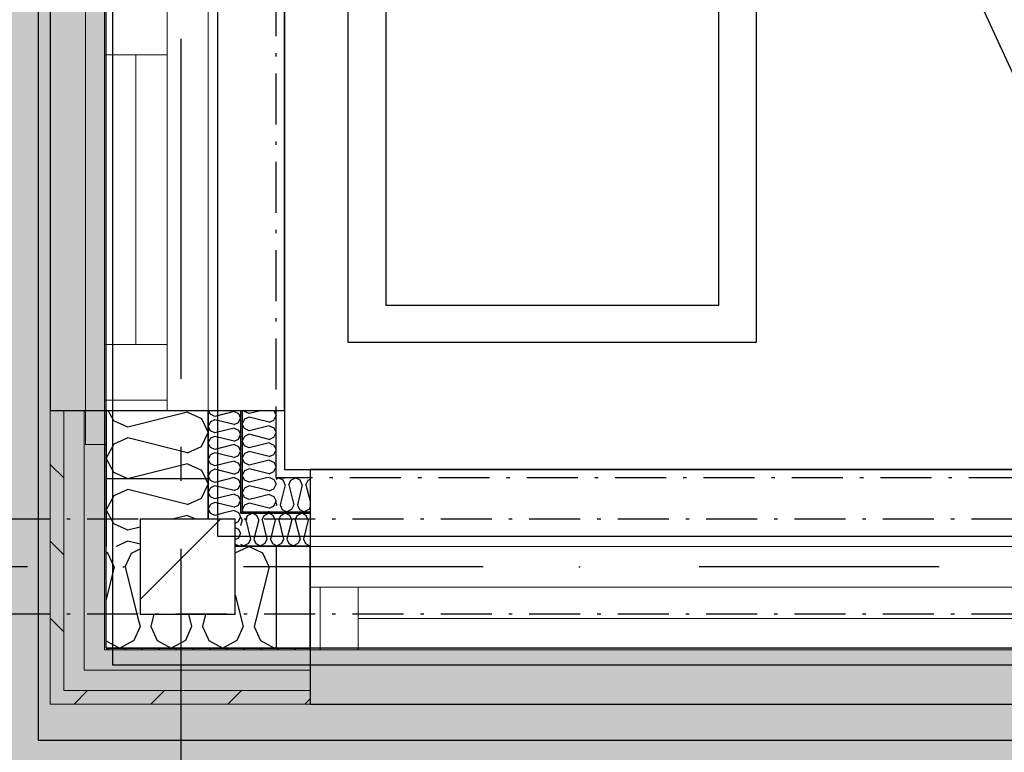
# Model space of a CAD drawing. Header units: millimetres. Extents: x -173281 to 144469, y -85977 to 83288.
# Tile 19 of 88: x -75305 to -73857, y -45315 to -44237. Entities that reach past the tile are written whole.
import ezdxf
from ezdxf.enums import TextEntityAlignment as Align

# ---------------------------------------------------------------- set-up
doc = ezdxf.new("R2010")
doc.units = ezdxf.units.MM
doc.header["$LTSCALE"] = 0.5
doc.header["$MEASUREMENT"] = 0
for name, pattern in [('Akselinje', [1500, 1000, -200, 100, -200]), ('Over snittplan', [260, 150, -50, 10, -50]), ('PLINE', [0]), ('Prikk & stiplet', [1340.555525, 705.555534, -352.777767, 0, -282.222223])]:
    doc.linetypes.add(name, pattern=pattern)
for name, color, linetype in [('222- Søyler', 7, 'Continuous'), ('222- Søyler  (Skravur)', 7, 'Continuous'), ('223- Bjelker', 7, 'Continuous'), ('231- Bærende yttervegger', 7, 'Continuous'), ('231- Bærende yttervegger (Skravur)', 7, 'Continuous'), ('231- Bærende yttervegger(Nye konstruksjoner)', 7, 'Continuous'), ('232- Ikke-bærende yttervegger', 7, 'Continuous'), ('232- Ikke-bærende yttervegger (Skravur)(Nye konstruksjoner)', 7, 'Continuous'), ('232- Ikke-bærende yttervegger(Nye konstruksjoner)', 7, 'Continuous'), ('235- Utvendig kledning og overflate (Skravur)(Nye konstruksjoner)', 7, 'Continuous'), ('244- Vinduer_ dører_ foldevegger(Nye konstruksjoner)', 7, 'Continuous'), ('252- Gulv på grunn_ bunnplate', 7, 'Continuous'), ('256- Faste himlinger og overflatebehandling(Nye konstruksjoner)', 7, 'Continuous'), ('82-- Modullinjer', 7, 'Continuous'), ('852- Teknisk_symbolsk informasjon_ bygning(Nye konstruksjoner)', 7, 'Continuous'), ('862- M___Nettoareal(Nye konstruksjoner)', 7, 'Continuous'), ('862- M___Nettoareal(Polylinje)(Nye konstruksjoner)', 7, 'Continuous'), ('862- M___Nettoareal(Tekst)(Nye konstruksjoner)', 7, 'Continuous')]:
    doc.layers.add(name, color=color, linetype=linetype)
for name, color, linetype, lineweight in [('234- Vinduer_ dører_ porter(Nye konstruksjoner)', 7, 'Continuous', 0), ('235- Utvendig kledning og overflate(Nye konstruksjoner)', 7, 'Continuous', 0), ('236- Innvendig kledning og overflate(Nye konstruksjoner)', 7, 'Continuous', 0)]:
    doc.layers.add(name, color=color, linetype=linetype, lineweight=lineweight)
doc.styles.add('GENERATED_STYLE_1', font='arial.ttf')
doc.styles.add('GENERATED_STYLE_2', font='arial.ttf')
pattern_1 = [(270, (0, 0), (86.60254, 0), [0, -50]), (270, (43.3, -25), (86.60254, 0), [0, -50])]
pattern_2 = [(45, (0, 0), (-56.56854, 56.56854), [80, 0])]
pattern_3 = [(0, (0, 0), (0, 43.30127), [0, -25]), (0, (12.5, 21.65), (0, 43.30127), [0, -25])]

# ---------------------------------------------------------------- blocks, each defined once
blk = doc.blocks.new('Piano_A-127_129', base_point=(-73510.9, -42789.3))
at = {"layer": '862- M___Nettoareal(Polylinje)(Nye konstruksjoner)', "linetype": 'PLINE', "flags": 128}
blk.add_lwpolyline([(-73575.8, -44899), (-73974.8, -41102.6), (-74178.8, -39161.9), (-76223.2, -39161.9), (-76223.2, -43699.4), (-74915.7, -43699.4), (-74915.7, -44898.8)], close=True, dxfattribs=at)
at = {"layer": '862- M___Nettoareal(Tekst)(Nye konstruksjoner)', "style": 'GENERATED_STYLE_1'}
for tag, height, p in [('DUMMY_862', 150, (-74911, -42150.7)), ('ROOM_NAME', 150, (-74911, -42711.1)), ('DUMMY_861', 100, (-75068.2, -42310.9)), ('ROOM_NUMBER', 100, (-75068.2, -42699.7)), ('DUMMY_863', 100, (-74675.3, -42676.8))]:
    blk.add_attdef(tag, text='', height=height, rotation=90, dxfattribs=at).set_placement(p, align=Align.TOP_LEFT)
blk = doc.blocks.new('*X348')
at = {"layer": '231- Bærende yttervegger (Skravur)', "linetype": 'PLINE'}
for p, q in [((-75175.3, -45021.7), (-75178.2, -45020.4)), ((-75166.1, -45042.1), (-75175.3, -45021.7)), ((-75150.2, -45042.1), (-75140.9, -45021.7)), ((-75140.9, -45021.7), (-75128.2, -45015.7)), ((-75166.1, -45042.1), (-75178.2, -45090.3)), ((-75150.2, -45042.1), (-75131.8, -45115.5)), ((-75178.2, -45150.7), (-75171, -45154.8))]:
    blk.add_line(p, q, dxfattribs=at)
blk = doc.blocks.new('*X350')
at = {"layer": '231- Bærende yttervegger (Skravur)', "linetype": 'PLINE'}
for p, q in [((-75131.8, -45115.5), (-75128.2, -45130)), ((-75107.7, -45111.9), (-75112.2, -45130)), ((-75056.8, -45111.9), (-75052.3, -45130)), ((-75031.8, -45111.9), (-75036.3, -45130)), ((-75128.2, -45130), (-75137.4, -45150.4)), ((-75112.2, -45130), (-75103, -45150.4)), ((-75052.3, -45130), (-75061.5, -45150.4)), ((-75036.3, -45130), (-75028.2, -45148)), ((-75171, -45154.8), (-75158.1, -45161.9)), ((-75137.4, -45150.4), (-75158.1, -45161.9)), ((-75103, -45150.4), (-75082.2, -45161.9)), ((-75061.5, -45150.4), (-75082.2, -45161.9))]:
    blk.add_line(p, q, dxfattribs=at)
blk = doc.blocks.new('*X351')
at = {"layer": '231- Bærende yttervegger (Skravur)', "linetype": 'PLINE'}
for p, q in [((-74988.2, -45021.3), (-74968.4, -45011.9)), ((-74947.7, -45021.7), (-74968.4, -45011.9)), ((-74938.5, -45042.1), (-74947.7, -45021.7)), ((-74938.5, -45042.1), (-74960.5, -45130)), ((-74988.2, -45083), (-74976.4, -45130)), ((-74976.4, -45130), (-74985.6, -45150.4)), ((-74960.5, -45130), (-74951.2, -45150.4)), ((-75028.2, -45148), (-75027.1, -45150.4)), ((-75027.1, -45150.4), (-75006.4, -45161.9)), ((-74985.6, -45150.4), (-75006.4, -45161.9)), ((-74951.2, -45150.4), (-74930.5, -45161.9)), ((-74928.2, -45160.6), (-74930.5, -45161.9))]:
    blk.add_line(p, q, dxfattribs=at)
blk = doc.blocks.new('Vindu[36]')
at = {"layer": '234- Vinduer_ dører_ porter(Nye konstruksjoner)', "linetype": 'PLINE'}
for p, q in [((-73658.2, -45011.9), (-74878.2, -45011.9)), ((-74878.2, -45071.9), (-74863.2, -45071.9)), ((-74863.2, -45071.9), (-74807.2, -45071.9)), ((-74863.2, -45071.9), (-74863.2, -45163.9)), ((-74807.2, -45071.9), (-74807.2, -45163.9)), ((-74807.2, -45071.9), (-73729.2, -45071.9)), ((-73729.2, -45117.9), (-74807.2, -45117.9)), ((-73658.2, -45161.9), (-74878.2, -45161.9)), ((-74863.2, -45163.9), (-74878.2, -45163.9)), ((-74807.2, -45163.9), (-74863.2, -45163.9)), ((-73729.2, -45163.9), (-74807.2, -45163.9))]:
    blk.add_line(p, q, dxfattribs=at)
at = {"layer": '244- Vinduer_ dører_ foldevegger(Nye konstruksjoner)', "linetype": 'PLINE'}
for p, q in [((-74878.2, -45071.9), (-74878.2, -45011.9)), ((-74878.2, -45161.9), (-74878.2, -45071.9)), ((-74878.2, -45161.9), (-74878.2, -45071.9)), ((-74878.2, -45161.9), (-74885.2, -45161.9)), ((-74878.2, -45161.9), (-74885.2, -45161.9))]:
    blk.add_line(p, q, dxfattribs=at)
blk = doc.blocks.new('*X360')
at = {"layer": '231- Bærende yttervegger (Skravur)', "linetype": 'PLINE'}
for p, q in [((-75146.3, -44912.4), (-75147.3, -44911.9)), ((-75144.5, -44911.9), (-75146.3, -44912.4)), ((-75032.1, -44911.9), (-75028.2, -44920.4)), ((-75146.3, -44928.3), (-75166.6, -44937.6)), ((-75058.3, -44950.3), (-75146.3, -44928.3)), ((-75038, -44941.1), (-75028.2, -44920.4)), ((-75166.6, -44937.6), (-75178.2, -44958.3)), ((-75058.3, -44950.3), (-75038, -44941.1)), ((-75166.6, -44979), (-75178.2, -44958.3)), ((-75058.3, -44966.3), (-75080.9, -44971.9)), ((-75058.3, -44966.3), (-75045.8, -44971.9)), ((-75146.3, -44988.3), (-75166.6, -44979)), ((-75128.2, -44983.7), (-75146.3, -44988.3)), ((-75146.3, -45004.2), (-75163.2, -45011.9)), ((-75128.2, -45008.7), (-75146.3, -45004.2))]:
    blk.add_line(p, q, dxfattribs=at)
blk = doc.blocks.new('Vindustempel[34]', base_point=(-75178.2, -44501.9))
at = {"layer": '852- Teknisk_symbolsk informasjon_ bygning(Nye konstruksjoner)', "char_height": 75, "attachment_point": 1, "rotation": 90, "style": 'GENERATED_STYLE_1'}
for s, insert in [('\\A1;{\\pql;\\pt0,50;\\fArial|b0|i0|c0|p0;\\W1.000000;x1\xa0390\\fArial|b0|i0|c0|p0;\\W1.000000;\\A1{\\H.66x;\\S^  ;}\\fArial|b0|i0|c0|p0;\\W1.000000;\\fArial|b0|i0|c0|p0;\\W1.000000;\\A1{\\H.66x;\\S^  ;}}', (-75853.9, -44430.5)), ('\\A1;{\\pql;\\pt0,50;\\fArial|b0|i0|c0|p0;\\W1.000000;590\\fArial|b0|i0|c0|p0;\\W1.000000;\\A1{\\H.66x;\\S^  ;}\\fArial|b0|i0|c0|p0;\\W1.000000;\\fArial|b0|i0|c0|p0;\\W1.000000;\\A1{\\H.66x;\\S^  ;}}', (-75853.9, -44602.1)), ('\\A1;{\\pql;\\pt0,50;\\fArial|b0|i0|c0|p0;\\W1.000000;900\\fArial|b0|i0|c0|p0;\\W1.000000;\\A1{\\H.66x;\\S^  ;}\\fArial|b0|i0|c0|p0;\\W1.000000;\\fArial|b0|i0|c0|p0;\\W1.000000;\\A1{\\H.66x;\\S^  ;}}', (-75736, -44602.1))]:
    blk.add_mtext(s, dxfattribs=dict(at, insert=insert))
at = {"layer": '852- Teknisk_symbolsk informasjon_ bygning(Nye konstruksjoner)', "style": 'GENERATED_STYLE_1'}
for tag, p in [('DUMMY_233', (-75871, -44121.7)), ('DUMMY_234', (-75753.2, -44430.5)), ('DUMMY_236', (-75635.3, -44602.1)), ('DUMMY_238', (-75517.4, -44619.3)), ('DUMMY_240', (-75399.6, -44619.3)), ('strUnitPrefix', (-75871, -44899.3)), ('DUMMY_235', (-75635.3, -44882.2)), ('DUMMY_237', (-75517.4, -44882.2)), ('DUMMY_239', (-75399.6, -44882.2)), ('strSillPrefix', (-75753.2, -44899.3))]:
    blk.add_attdef(tag, text='', height=75, rotation=90, dxfattribs=at).set_placement(p, align=Align.TOP_LEFT)
at = {"layer": '852- Teknisk_symbolsk informasjon_ bygning(Nye konstruksjoner)', "style": 'GENERATED_STYLE_2'}
blk.add_attdef('AC_WIDO_ID', text='', height=100, rotation=90, dxfattribs=at).set_placement((-75871, -44469.3), align=Align.BOTTOM_CENTER)
blk = doc.blocks.new('Vindu[38]')
at = {"layer": '234- Vinduer_ dører_ porter(Nye konstruksjoner)', "linetype": 'PLINE'}
for p, q in [((-75178.2, -44141.9), (-75208.2, -44141.9)), ((-75208.2, -44141.9), (-75208.2, -44861.9)), ((-75180.2, -44191.9), (-75180.2, -44206.9)), ((-75178.2, -44191.9), (-75178.2, -44811.9)), ((-75088.2, -44206.9), (-75088.2, -44191.9)), ((-75028.2, -44191.9), (-75028.2, -44811.9)), ((-75180.2, -44206.9), (-75180.2, -44288.9)), ((-75088.2, -44206.9), (-75180.2, -44206.9)), ((-75088.2, -44288.9), (-75088.2, -44206.9)), ((-75180.2, -44288.9), (-75088.2, -44288.9)), ((-75180.2, -44288.9), (-75180.2, -44714.9)), ((-75134.2, -44288.9), (-75134.2, -44714.9)), ((-75088.2, -44714.9), (-75088.2, -44288.9)), ((-75088.2, -44714.9), (-75180.2, -44714.9)), ((-75180.2, -44714.9), (-75180.2, -44796.9)), ((-75088.2, -44796.9), (-75088.2, -44714.9)), ((-75180.2, -44796.9), (-75180.2, -44811.9)), ((-75088.2, -44796.9), (-75180.2, -44796.9)), ((-75088.2, -44811.9), (-75088.2, -44796.9)), ((-75208.2, -44861.9), (-75178.2, -44861.9))]:
    blk.add_line(p, q, dxfattribs=at)
at = {"layer": '244- Vinduer_ dører_ foldevegger(Nye konstruksjoner)', "linetype": 'PLINE'}
for p, q in [((-75178.2, -44191.9), (-75178.2, -44141.9)), ((-75178.2, -44191.9), (-75088.2, -44191.9)), ((-75178.2, -44191.9), (-75088.2, -44191.9)), ((-75088.2, -44191.9), (-75028.2, -44191.9)), ((-75178.2, -44811.9), (-75088.2, -44811.9)), ((-75178.2, -44811.9), (-75088.2, -44811.9)), ((-75178.2, -44811.9), (-75178.2, -44861.9)), ((-75088.2, -44811.9), (-75028.2, -44811.9))]:
    blk.add_line(p, q, dxfattribs=at)
at = {"layer": '852- Teknisk_symbolsk informasjon_ bygning(Nye konstruksjoner)'}
ref = blk.add_blockref('Vindustempel[34]', (-75178.2, -44501.9), dxfattribs=at)
ref.add_attrib('AC_WIDO_ID', 'VA-02', dxfattribs={"color": 7, "height": 100, "rotation": 90, "style": 'GENERATED_STYLE_2'}).set_placement((-75871, -44469.3), align=Align.BOTTOM_CENTER)
ref.add_attrib('strUnitPrefix', 'BxH:', dxfattribs={"color": 7, "height": 75, "rotation": 90, "style": 'GENERATED_STYLE_1'}).set_placement((-75871, -44899.3), align=Align.TOP_LEFT)
ref.add_attrib('strSillPrefix', 'Bh.:', dxfattribs={"color": 7, "height": 75, "rotation": 90, "style": 'GENERATED_STYLE_1'}).set_placement((-75753.2, -44899.3), align=Align.TOP_LEFT)
ref.add_attrib('DUMMY_238', '-', dxfattribs={"color": 7, "height": 75, "rotation": 90, "style": 'GENERATED_STYLE_1'}).set_placement((-75517.4, -44619.3), align=Align.TOP_LEFT)
ref.add_attrib('DUMMY_240', '-', dxfattribs={"color": 7, "height": 75, "rotation": 90, "style": 'GENERATED_STYLE_1'}).set_placement((-75399.6, -44619.3), align=Align.TOP_LEFT)
blk = doc.blocks.new('*X710')
at = {"layer": '232- Ikke-bærende yttervegger (Skravur)(Nye konstruksjoner)', "linetype": 'PLINE'}
for p, q in [((-74983.3, -44975.5), (-74980.2, -44968.9)), ((-74982, -44965.1), (-74980.2, -44968.9)), ((-74988.2, -44977.8), (-74983.3, -44975.5)), ((-74988.2, -44984.4), (-74983.3, -44986.6)), ((-74983.3, -44986.6), (-74980.2, -44993.2)), ((-74988.2, -45002), (-74983.3, -44999.8)), ((-74983.3, -44999.8), (-74980.2, -44993.2)), ((-74988.2, -45008.6), (-74983.3, -45010.8)), ((-74983.3, -45010.8), (-74983.1, -45011.3))]:
    blk.add_line(p, q, dxfattribs=at)
blk = doc.blocks.new('*X711')
at = {"layer": '232- Ikke-bærende yttervegger (Skravur)(Nye konstruksjoner)', "linetype": 'PLINE'}
for p, q in [((-74931.1, -44914.2), (-74928.2, -44920.4)), ((-74938.2, -44930.3), (-74945.4, -44928.5)), ((-74938.2, -44930.3), (-74931.4, -44927.3)), ((-74931.4, -44927.3), (-74928.2, -44920.4)), ((-74938.2, -44935.7), (-74957.3, -44940.4)), ((-74938.2, -44935.7), (-74931.4, -44938.7)), ((-74931.4, -44938.7), (-74928.2, -44945.6)), ((-74938.2, -44955.6), (-74965.6, -44948.8)), ((-74938.2, -44955.6), (-74931.4, -44952.6)), ((-74931.4, -44952.6), (-74928.2, -44945.6)), ((-74976.5, -44961.3), (-74977.1, -44960.2)), ((-74938.2, -44961), (-74939.7, -44961.3)), ((-74938.2, -44961), (-74937.4, -44961.3))]:
    blk.add_line(p, q, dxfattribs=at)
blk = doc.blocks.new('*X712')
at = {"layer": '232- Ikke-bærende yttervegger (Skravur)(Nye konstruksjoner)', "linetype": 'PLINE'}
for p, q in [((-75024.5, -44817.7), (-75027.7, -44811.9)), ((-75018, -44820.7), (-75024.5, -44817.7)), ((-75018, -44825.8), (-75024.5, -44828.7)), ((-74989.8, -44813.6), (-75018, -44820.7)), ((-74989.8, -44832.8), (-75018, -44825.8)), ((-74989.8, -44813.6), (-74983.3, -44816.6)), ((-74983.3, -44816.6), (-74980.2, -44823.2)), ((-74983.3, -44829.9), (-74980.2, -44823.2)), ((-75024.5, -44828.7), (-75028.2, -44835.4)), ((-75024.5, -44842), (-75028.2, -44835.4)), ((-74989.8, -44837.9), (-75018, -44845)), ((-74989.8, -44832.8), (-74983.3, -44829.9)), ((-74989.8, -44837.9), (-74983.3, -44840.9)), ((-74983.3, -44840.9), (-74980.2, -44847.5)), ((-75024.5, -44853), (-75028.2, -44859.7)), ((-75018, -44845), (-75024.5, -44842)), ((-75018, -44850.1), (-75024.5, -44853)), ((-74989.8, -44857.1), (-75018, -44850.1)), ((-74989.8, -44857.1), (-74983.3, -44854.1)), ((-74983.3, -44854.1), (-74980.2, -44847.5)), ((-75024.5, -44866.3), (-75028.2, -44859.7)), ((-75018, -44869.2), (-75024.5, -44866.3)), ((-74989.8, -44862.2), (-75018, -44869.2)), ((-74989.8, -44862.2), (-74983.3, -44865.2)), ((-74983.3, -44865.2), (-74980.2, -44871.8)), ((-75024.5, -44877.3), (-75028.2, -44883.9)), ((-75024.5, -44890.6), (-75028.2, -44883.9)), ((-75018, -44874.3), (-75024.5, -44877.3)), ((-74989.8, -44881.4), (-75018, -44874.3)), ((-74989.8, -44881.4), (-74983.3, -44878.4)), ((-74983.3, -44878.4), (-74980.2, -44871.8)), ((-75018, -44893.5), (-75024.5, -44890.6)), ((-75018, -44898.6), (-75024.5, -44901.6)), ((-74989.8, -44886.5), (-75018, -44893.5)), ((-74989.8, -44905.7), (-75018, -44898.6)), ((-74989.8, -44886.5), (-74983.3, -44889.4)), ((-74983.3, -44889.4), (-74980.2, -44896.1)), ((-74983.3, -44902.7), (-74980.2, -44896.1)), ((-75024.5, -44901.6), (-75028.2, -44908.2)), ((-75024.5, -44914.8), (-75028.2, -44908.2)), ((-74989.8, -44910.8), (-75018, -44917.8)), ((-74989.8, -44905.7), (-74983.3, -44902.7)), ((-74989.8, -44910.8), (-74983.3, -44913.7)), ((-74983.3, -44913.7), (-74980.2, -44920.4)), ((-75024.5, -44925.9), (-75028.2, -44932.5)), ((-75018, -44917.8), (-75024.5, -44914.8)), ((-75018, -44922.9), (-75024.5, -44925.9)), ((-74989.8, -44929.9), (-75018, -44922.9)), ((-74989.8, -44929.9), (-74983.3, -44927)), ((-74983.3, -44927), (-74980.2, -44920.4)), ((-75024.5, -44939.1), (-75028.2, -44932.5)), ((-75018, -44942.1), (-75024.5, -44939.1)), ((-74989.8, -44935), (-75018, -44942.1)), ((-74989.8, -44935), (-74983.3, -44938)), ((-74983.3, -44938), (-74980.2, -44944.6)), ((-75024.5, -44950.1), (-75028.2, -44956.8)), ((-75024.5, -44963.3), (-75028.2, -44956.8)), ((-75018, -44947.2), (-75024.5, -44950.1)), ((-74989.8, -44954.2), (-75018, -44947.2)), ((-74989.8, -44954.2), (-74983.3, -44951.3)), ((-74983.3, -44951.3), (-74980.2, -44944.6)), ((-74989.8, -44959.3), (-75005.7, -44963.3)), ((-74989.8, -44959.3), (-74983.3, -44962.3)), ((-74983.3, -44962.3), (-74982.8, -44963.3))]:
    blk.add_line(p, q, dxfattribs=at)
blk = doc.blocks.new('*X714')
at = {"layer": '232- Ikke-bærende yttervegger (Skravur)(Nye konstruksjoner)', "linetype": 'PLINE'}
for p, q in [((-75024.5, -44963.4), (-75024.5, -44963.3)), ((-75018, -44966.4), (-75024.5, -44963.4)), ((-75018, -44971.5), (-75019, -44971.9)), ((-75005.7, -44963.3), (-75018, -44966.4)), ((-75016.1, -44971.9), (-75018, -44971.5)), ((-74982.8, -44963.3), (-74982, -44965.1))]:
    blk.add_line(p, q, dxfattribs=at)
blk = doc.blocks.new('*X715')
at = {"layer": '232- Ikke-bærende yttervegger (Skravur)(Nye konstruksjoner)', "linetype": 'PLINE'}
for p, q in [((-74974.3, -44813.4), (-74975.2, -44811.9)), ((-74949.1, -44811.9), (-74967.5, -44816.5)), ((-74932.2, -44811.9), (-74931.4, -44812.3)), ((-74931.4, -44812.3), (-74928.2, -44819.2)), ((-74974.3, -44824.9), (-74978.2, -44831.8)), ((-74967.5, -44816.5), (-74974.3, -44813.4)), ((-74967.5, -44821.8), (-74974.3, -44824.9)), ((-74938.2, -44829.2), (-74967.5, -44821.8)), ((-74938.2, -44829.2), (-74931.4, -44826.1)), ((-74931.4, -44826.1), (-74928.2, -44819.2)), ((-74974.3, -44838.7), (-74978.2, -44831.8)), ((-74967.5, -44841.8), (-74974.3, -44838.7)), ((-74938.2, -44834.5), (-74967.5, -44841.8)), ((-74938.2, -44834.5), (-74931.4, -44837.6)), ((-74931.4, -44837.6), (-74928.2, -44844.5)), ((-74974.3, -44850.2), (-74978.2, -44857.1)), ((-74967.5, -44847.1), (-74974.3, -44850.2)), ((-74938.2, -44854.5), (-74967.5, -44847.1)), ((-74938.2, -44854.5), (-74931.4, -44851.4)), ((-74931.4, -44851.4), (-74928.2, -44844.5)), ((-74974.3, -44864), (-74978.2, -44857.1)), ((-74967.5, -44867.1), (-74974.3, -44864)), ((-74938.2, -44859.8), (-74967.5, -44867.1)), ((-74938.2, -44859.8), (-74931.4, -44862.9)), ((-74931.4, -44862.9), (-74928.2, -44869.8)), ((-74931.4, -44876.7), (-74928.2, -44869.8)), ((-74974.3, -44875.5), (-74978.2, -44882.4)), ((-74974.3, -44889.3), (-74978.2, -44882.4)), ((-74967.5, -44872.4), (-74974.3, -44875.5)), ((-74938.2, -44879.8), (-74967.5, -44872.4)), ((-74938.2, -44885.1), (-74967.5, -44892.4)), ((-74938.2, -44879.8), (-74931.4, -44876.7)), ((-74938.2, -44885.1), (-74931.4, -44888.2)), ((-74967.5, -44892.4), (-74974.3, -44889.3)), ((-74967.5, -44897.7), (-74974.3, -44900.8)), ((-74938.2, -44905.1), (-74967.5, -44897.7)), ((-74931.4, -44888.2), (-74928.2, -44895.1)), ((-74931.4, -44902), (-74928.2, -44895.1)), ((-74974.3, -44900.8), (-74978.2, -44907.7)), ((-74976.1, -44911.3), (-74978.2, -44907.7)), ((-74938.2, -44910.4), (-74942, -44911.3)), ((-74938.2, -44905.1), (-74931.4, -44902)), ((-74938.2, -44910.4), (-74936.1, -44911.3))]:
    blk.add_line(p, q, dxfattribs=at)
blk = doc.blocks.new('*X717')
at = {"layer": '232- Ikke-bærende yttervegger (Skravur)(Nye konstruksjoner)', "linetype": 'PLINE'}
for p, q in [((-74974.3, -44914.6), (-74976.1, -44911.3)), ((-74942, -44911.3), (-74967.5, -44917.7)), ((-74936.1, -44911.3), (-74931.4, -44913.4)), ((-74931.4, -44913.4), (-74931.1, -44914.2)), ((-74974.3, -44926.1), (-74978.2, -44933)), ((-74967.5, -44917.7), (-74974.3, -44914.6)), ((-74967.5, -44923), (-74974.3, -44926.1)), ((-74945.4, -44928.5), (-74967.5, -44923)), ((-74974.3, -44939.9), (-74978.2, -44933)), ((-74967.5, -44943), (-74974.3, -44939.9)), ((-74957.3, -44940.4), (-74967.5, -44943)), ((-74974.3, -44951.4), (-74978.2, -44958.3)), ((-74967.5, -44948.3), (-74974.3, -44951.4)), ((-74965.6, -44948.8), (-74967.5, -44948.3)), ((-74977.1, -44960.2), (-74978.2, -44958.3))]:
    blk.add_line(p, q, dxfattribs=at)
blk = doc.blocks.new('*X795')
at = {"layer": '232- Ikke-bærende yttervegger (Skravur)(Nye konstruksjoner)', "linetype": 'PLINE'}
for p, q in [((-74977.9, -44973), (-74980.2, -44968)), ((-74972.8, -44973), (-74969.9, -44966.5)), ((-74969.9, -44966.5), (-74963.2, -44963.3)), ((-74956.6, -44966.5), (-74963.2, -44963.3)), ((-74953.6, -44973), (-74956.6, -44966.5)), ((-74948.5, -44973), (-74945.6, -44966.5)), ((-74945.6, -44966.5), (-74939, -44963.3)), ((-74932.3, -44966.5), (-74939, -44963.3)), ((-74929.4, -44973), (-74932.3, -44966.5)), ((-74924.3, -44973), (-74921.3, -44966.5)), ((-74921.3, -44966.5), (-74914.7, -44963.3)), ((-74908, -44966.5), (-74914.7, -44963.3)), ((-74905.1, -44973), (-74908, -44966.5)), ((-74900, -44973), (-74897, -44966.5)), ((-74897, -44966.5), (-74890.4, -44963.3)), ((-74883.8, -44966.5), (-74890.4, -44963.3)), ((-74880.8, -44973), (-74883.8, -44966.5)), ((-74977.9, -44973), (-74980.2, -44981.9)), ((-74972.8, -44973), (-74965.8, -45001.1)), ((-74953.6, -44973), (-74960.7, -45001.1)), ((-74948.5, -44973), (-74941.5, -45001.1)), ((-74929.4, -44973), (-74936.4, -45001.1)), ((-74924.3, -44973), (-74917.2, -45001.1)), ((-74905.1, -44973), (-74912.1, -45001.1)), ((-74900, -44973), (-74892.9, -45001.1)), ((-74880.8, -44973), (-74887.8, -45001.1)), ((-74965.8, -45001.1), (-74968.7, -45007.6)), ((-74960.7, -45001.1), (-74957.7, -45007.6)), ((-74941.5, -45001.1), (-74944.5, -45007.6)), ((-74936.4, -45001.1), (-74933.4, -45007.6)), ((-74917.2, -45001.1), (-74920.2, -45007.6)), ((-74912.1, -45001.1), (-74909.2, -45007.6)), ((-74892.9, -45001.1), (-74895.9, -45007.6)), ((-74887.8, -45001.1), (-74884.9, -45007.6)), ((-74980.2, -45008.6), (-74975.4, -45011.3)), ((-74968.7, -45007.6), (-74975.4, -45011.3)), ((-74957.7, -45007.6), (-74951.1, -45011.3)), ((-74944.5, -45007.6), (-74951.1, -45011.3)), ((-74933.4, -45007.6), (-74926.8, -45011.3)), ((-74920.2, -45007.6), (-74926.8, -45011.3)), ((-74909.2, -45007.6), (-74902.5, -45011.3)), ((-74895.9, -45007.6), (-74902.5, -45011.3)), ((-74884.9, -45007.6), (-74878.3, -45011.3)), ((-74878.2, -45011.3), (-74878.3, -45011.3))]:
    blk.add_line(p, q, dxfattribs=at)
blk = doc.blocks.new('*X798')
at = {"layer": '232- Ikke-bærende yttervegger (Skravur)(Nye konstruksjoner)', "linetype": 'PLINE'}
for p, q in [((-74928.2, -44912.9), (-74924.8, -44911.3)), ((-74917.9, -44914.6), (-74924.8, -44911.3)), ((-74906.4, -44914.6), (-74899.5, -44911.3)), ((-74892.6, -44914.6), (-74899.5, -44911.3)), ((-74881.1, -44914.6), (-74878.2, -44913.2)), ((-74914.8, -44921.4), (-74922.1, -44950.7)), ((-74914.8, -44921.4), (-74917.9, -44914.6)), ((-74909.5, -44921.4), (-74906.4, -44914.6)), ((-74909.5, -44921.4), (-74902.1, -44950.7)), ((-74889.5, -44921.4), (-74896.8, -44950.7)), ((-74889.5, -44921.4), (-74892.6, -44914.6)), ((-74884.2, -44921.4), (-74881.1, -44914.6)), ((-74884.2, -44921.4), (-74878.2, -44945.5)), ((-74928.2, -44947.8), (-74927.4, -44950.7)), ((-74927.4, -44950.7), (-74928.2, -44952.3)), ((-74922.1, -44950.7), (-74919, -44957.5)), ((-74919, -44957.5), (-74912.1, -44961.3)), ((-74905.2, -44957.5), (-74912.1, -44961.3)), ((-74902.1, -44950.7), (-74905.2, -44957.5)), ((-74896.8, -44950.7), (-74893.8, -44957.5)), ((-74893.8, -44957.5), (-74886.8, -44961.3)), ((-74879.9, -44957.5), (-74886.8, -44961.3)), ((-74878.2, -44953.6), (-74879.9, -44957.5))]:
    blk.add_line(p, q, dxfattribs=at)
blk = doc.blocks.new('*X1131')
at = {"layer": '232- Ikke-bærende yttervegger (Skravur)(Nye konstruksjoner)', "linetype": 'PLINE'}
for p, q in [((-75166.6, -44827.3), (-75175.2, -44811.9)), ((-75146.3, -44836.5), (-75166.6, -44827.3)), ((-75058.3, -44814.5), (-75146.3, -44836.5)), ((-75058.3, -44814.5), (-75038, -44823.8)), ((-75038, -44823.8), (-75028.2, -44844.5)), ((-75146.3, -44852.4), (-75166.6, -44861.7)), ((-75058.3, -44874.4), (-75146.3, -44852.4)), ((-75038, -44865.2), (-75028.2, -44844.5)), ((-75166.6, -44861.7), (-75178.2, -44882.4)), ((-75058.3, -44874.4), (-75038, -44865.2)), ((-75166.6, -44903.1), (-75178.2, -44882.4)), ((-75058.3, -44890.4), (-75144.5, -44911.9)), ((-75058.3, -44890.4), (-75038, -44899.6)), ((-75038, -44899.6), (-75032.1, -44911.9)), ((-75147.3, -44911.9), (-75166.6, -44903.1))]:
    blk.add_line(p, q, dxfattribs=at)
blk = doc.blocks.new('Standard grid marker[266]', base_point=(-75068.2, 26434.4))
at = {"layer": '82-- Modullinjer', "linetype": 'Akselinje'}
blk.add_line((-75068.2, 26234.4), (-75068.2, -50374.4), dxfattribs=at)
at = {"layer": '82-- Modullinjer', "style": 'GENERATED_STYLE_2'}
for tag, p in [('AC_MarkerText_1_0', (-75195.7, 26644.4)), ('AC_MarkerText_1_1', (-75195.7, -50864.4))]:
    blk.add_attdef(tag, text='', height=175, rotation=90, dxfattribs=at).set_placement(p, align=Align.TOP_CENTER)

msp = doc.modelspace()

# ---------------------------------------------------------------- hatches: boundary and pattern name
at = {"layer": '222- Søyler  (Skravur)', "linetype": 'Continuous'}
h = msp.add_hatch(dxfattribs=at)
h.set_pattern_fill('Skrålinjer_3', color=256, style=0, pattern_type=2)
h.set_pattern_definition([(45, (0, 0), (-127.2792, 127.2792), [])])
h.paths.add_polyline_path([(-74988.2, -45111.9), (-74988.2, -44971.9), (-75128.2, -44971.9), (-75128.2, -45111.9)])
at = {"layer": '232- Ikke-bærende yttervegger (Skravur)(Nye konstruksjoner)', "linetype": 'Continuous'}
for points in [[(-74978.2, -44811.9), (-74980.2, -44811.9), (-74980.2, -44961.3), (-74978.2, -44961.3)], [(-74980.2, -44963.3), (-74978.2, -44963.3), (-74978.2, -44961.3)], [(-74980.2, -44961.3), (-74980.2, -44963.3), (-74978.2, -44961.3)], [(-74978.2, -44961.3), (-74978.2, -44963.3), (-74878.2, -44963.3), (-74878.2, -44961.3)]]:
    msp.add_hatch(color=256, dxfattribs=at).paths.add_polyline_path(points)
h = msp.add_hatch(dxfattribs=at)
h.set_pattern_fill('Gips', color=256, style=0, pattern_type=2)
h.set_pattern_definition(pattern_1)
h.paths.add_polyline_path([(-74915.7, -44811.9), (-74928.2, -44811.9), (-74928.2, -44898.8), (-74915.7, -44898.8)])
h = msp.add_hatch(dxfattribs=at)
h.set_pattern_fill('Gips', color=256, style=0, pattern_type=2)
h.set_pattern_definition(pattern_1)
h.paths.add_polyline_path([(-74915.7, -44898.8), (-74928.2, -44911.3), (-74915.7, -44911.3)])
h = msp.add_hatch(dxfattribs=at)
h.set_pattern_fill('Gips', color=256, style=0, pattern_type=2)
h.set_pattern_definition(pattern_1)
h.paths.add_polyline_path([(-74915.7, -44898.8), (-74928.2, -44898.8), (-74928.2, -44911.3)])
h = msp.add_hatch(dxfattribs=at)
h.set_pattern_fill('Gips', color=256, style=0, pattern_type=2)
h.set_pattern_definition([(359.99115, (0, 0), (0.01337, 86.60254), [0, -50]), (359.99115, (25.01, 43.3), (0.01337, 86.60254), [0, -50])])
h.paths.add_polyline_path([(-74915.7, -44898.8), (-74915.7, -44911.3), (-74878.2, -44911.3), (-74878.2, -44898.8)])
at = {"layer": '235- Utvendig kledning og overflate (Skravur)(Nye konstruksjoner)', "linetype": 'Continuous'}
h = msp.add_hatch(dxfattribs=at)
h.set_pattern_fill('Skrålinjer_2', color=256, style=0, pattern_type=2)
h.set_pattern_definition([(315, (0, 0), (56.56854, 56.56854), [80, 0])])
h.paths.add_polyline_path([(-75260.2, -45223.9), (-75240.2, -45223.9), (-75240.2, -44811.9), (-75260.2, -44811.9)])
h = msp.add_hatch(dxfattribs=at)
h.set_pattern_fill('Prikker_tett', color=256, style=0, pattern_type=2)
h.set_pattern_definition(pattern_3)
h.paths.add_polyline_path([(-75180.2, -45161.9), (-75178.2, -45161.9), (-75178.2, -44811.9), (-75180.2, -44811.9)])
h = msp.add_hatch(dxfattribs=at)
h.set_pattern_fill('Prikker_tett', color=256, style=0, pattern_type=2)
h.set_pattern_definition(pattern_3)
h.paths.add_polyline_path([(-75178.2, -45161.9), (-75180.2, -45161.9), (-75180.2, -45163.9)])
h = msp.add_hatch(dxfattribs=at)
h.set_pattern_fill('Prikker_tett', color=256, style=0, pattern_type=2)
h.set_pattern_definition(pattern_3)
h.paths.add_polyline_path([(-75180.2, -45163.9), (-75178.2, -45163.9), (-75178.2, -45161.9)])
h = msp.add_hatch(dxfattribs=at)
h.set_pattern_fill('Prikker_tett', color=256, style=0, pattern_type=2)
h.set_pattern_definition(pattern_3)
h.paths.add_polyline_path([(-75178.2, -45161.9), (-75178.2, -45163.9), (-74878.2, -45163.9), (-74878.2, -45161.9)])
h = msp.add_hatch(dxfattribs=at)
h.set_pattern_fill('Skrålinjer_2', color=256, style=0, pattern_type=2)
h.set_pattern_definition(pattern_2)
h.paths.add_polyline_path([(-75260.2, -45223.9), (-75260.2, -45243.9), (-75240.2, -45223.9)])
h = msp.add_hatch(dxfattribs=at)
h.set_pattern_fill('Skrålinjer_2', color=256, style=0, pattern_type=2)
h.set_pattern_definition(pattern_2)
h.paths.add_polyline_path([(-75260.2, -45243.9), (-75240.2, -45243.9), (-75240.2, -45223.9)])
h = msp.add_hatch(dxfattribs=at)
h.set_pattern_fill('Skrålinjer_2', color=256, style=0, pattern_type=2)
h.set_pattern_definition(pattern_2)
h.paths.add_polyline_path([(-75240.2, -45243.9), (-74878.2, -45243.9), (-74878.2, -45223.9), (-75240.2, -45223.9)])
at = {"layer": '256- Faste himlinger og overflatebehandling(Nye konstruksjoner)', "linetype": 'Continuous'}
msp.add_hatch(color=256, dxfattribs=at).paths.add_polyline_path([(-77573.2, -45166.9), (-76163.2, -45166.9), (-76163.2, -46156.9), (-69793.2, -46156.9), (-66143.2, -46186.9), (-60353.2, -46186.9), (-60353.2, -43186.9), (-59123.2, -43186.9), (-59123.2, -36146.9), (-60353.2, -36146.9), (-60353.2, -12056.9), (-61323.2, -12056.9), (-61323.2, -14921.9), (-61193.2, -14921.9), (-61193.2, -15296.9), (-61378.2, -15296.9), (-61378.2, -25536.9), (-61193.2, -25536.9), (-61193.2, -25911.9), (-61323.2, -25911.9), (-61323.2, -37221.9), (-60173.2, -37221.9), (-60173.2, -42061.9), (-61323.2, -42061.9), (-61323.2, -43961.9), (-70863.2, -43961.9), (-70863.2, -45161.9), (-75178.2, -45161.9), (-75178.2, -43961.9), (-76398.2, -43961.9), (-76398.2, -44096.9), (-76683.2, -44096.9), (-76683.2, -39207.9), (-77573.2, -39207.9)])

# ---------------------------------------------------------------- linework, layer by layer
at = {"layer": '222- Søyler', "linetype": 'PLINE', "flags": 128}
msp.add_lwpolyline([(-74988.2, -45111.9), (-74988.2, -44971.9), (-75128.2, -44971.9), (-75128.2, -45111.9)], close=True, dxfattribs=at)
at = {"layer": '223- Bjelker', "linetype": 'Over snittplan'}
for p, q in [((-69930.7, -44971.9), (-76050.7, -44971.9)), ((-69930.7, -45111.9), (-76050.7, -45111.9))]:
    msp.add_line(p, q, dxfattribs=at)
at = {"layer": '223- Bjelker', "linetype": 'Prikk & stiplet'}
msp.add_line((-69930.7, -45041.9), (-76050.7, -45041.9), dxfattribs=at)
at = {"layer": '231- Bærende yttervegger', "linetype": 'PLINE', "flags": 128}
for points in [[(-75178.2, -44811.9), (-75178.2, -44911.9)], [(-75028.2, -44911.9), (-75028.2, -44811.9)], [(-75178.2, -44911.9), (-75028.2, -44911.9)], [(-75178.2, -44911.9), (-75178.2, -45011.9)], [(-75028.2, -44971.9), (-75028.2, -44911.9)], [(-75178.2, -45161.9), (-75178.2, -45011.9)], [(-74928.2, -45011.9), (-74988.2, -45011.9)], [(-74878.2, -45011.9), (-74928.2, -45011.9)], [(-74928.2, -45011.9), (-74928.2, -45161.9)], [(-75178.2, -45161.9), (-74928.2, -45161.9)], [(-74928.2, -45161.9), (-74878.2, -45161.9)]]:
    msp.add_lwpolyline(points, dxfattribs=at)
at = {"layer": '231- Bærende yttervegger(Nye konstruksjoner)', "linetype": 'PLINE', "flags": 128}
for points in [[(-75260.2, -44191.9), (-75260.2, -44811.9)], [(-74915.7, -44811.9), (-74915.7, -44191.9)], [(-75260.2, -44811.9), (-75240.2, -44811.9)], [(-75240.2, -44811.9), (-75210.2, -44811.9)], [(-75210.2, -44811.9), (-75180.2, -44811.9)], [(-75180.2, -44811.9), (-75178.2, -44811.9)], [(-75178.2, -44811.9), (-75088.2, -44811.9)], [(-75088.2, -44811.9), (-75028.2, -44811.9)], [(-75028.2, -44811.9), (-74980.2, -44811.9)], [(-74980.2, -44811.9), (-74978.2, -44811.9)], [(-74978.2, -44811.9), (-74928.2, -44811.9)], [(-74928.2, -44811.9), (-74915.7, -44811.9)], [(-73658.2, -44899), (-74878.2, -44898.8)], [(-74878.2, -44898.8), (-74878.2, -44911.3)], [(-74878.2, -44911.3), (-74878.2, -44961.3)], [(-74878.2, -44961.3), (-74878.2, -44963.3)], [(-74878.2, -44963.3), (-74878.2, -45011.3)], [(-74878.2, -45011.3), (-74878.2, -45011.9)], [(-74878.2, -45011.9), (-74878.2, -45161.9)], [(-74878.2, -45161.9), (-74878.2, -45163.9)], [(-74878.2, -45163.9), (-74878.2, -45193.9)], [(-74878.2, -45193.9), (-74878.2, -45223.9)], [(-74878.2, -45223.9), (-74878.2, -45243.9)], [(-74878.2, -45243.9), (-73658.2, -45243.9)]]:
    msp.add_lwpolyline(points, dxfattribs=at)
at = {"layer": '232- Ikke-bærende yttervegger', "linetype": 'PLINE', "flags": 128}
for points in [[(-75278.2, -44096.9), (-75278.2, -45296.9)], [(-75168.2, -45186.9), (-75168.2, -44096.9)], [(-70833.2, -45186.9), (-75168.2, -45186.9)], [(-75278.2, -45296.9), (-75168.2, -45296.9)], [(-75168.2, -45296.9), (-70723.2, -45296.9)]]:
    msp.add_lwpolyline(points, dxfattribs=at)
at = {"layer": '232- Ikke-bærende yttervegger(Nye konstruksjoner)', "linetype": 'PLINE'}
for p, q in [((-74980.2, -44811.9), (-74980.2, -44961.3)), ((-74978.2, -44811.9), (-74978.2, -44911.3)), ((-74928.2, -44911.3), (-74928.2, -44811.9)), ((-74978.2, -44911.3), (-74978.2, -44961.3)), ((-74928.2, -44911.3), (-74915.7, -44911.3)), ((-74928.2, -44911.3), (-74915.7, -44911.3)), ((-74878.2, -44911.3), (-74915.7, -44911.3)), ((-74980.2, -44961.3), (-74980.2, -44963.3)), ((-74980.2, -44963.3), (-74978.2, -44963.3)), ((-74980.2, -44963.3), (-74978.2, -44963.3)), ((-74978.2, -44961.3), (-74928.2, -44961.3)), ((-74978.2, -44961.3), (-74928.2, -44961.3)), ((-74978.2, -44963.3), (-74878.2, -44963.3)), ((-74928.2, -44961.3), (-74878.2, -44961.3))]:
    msp.add_line(p, q, dxfattribs=at)
at = {"layer": '232- Ikke-bærende yttervegger(Nye konstruksjoner)', "linetype": 'PLINE', "flags": 128}
for points in [[(-75178.2, -44811.9), (-75178.2, -44911.9)], [(-75028.2, -44811.9), (-75028.2, -44971.9)], [(-75028.2, -44911.9), (-75028.2, -44811.9)], [(-74988.2, -45011.3), (-74980.2, -45011.3)], [(-74980.2, -45011.3), (-74878.2, -45011.3)]]:
    msp.add_lwpolyline(points, dxfattribs=at)
at = {"layer": '235- Utvendig kledning og overflate(Nye konstruksjoner)', "linetype": 'PLINE'}
for p, q in [((-75240.2, -44811.9), (-75240.2, -45193.9)), ((-75210.2, -44811.9), (-75210.2, -45163.9)), ((-75180.2, -45161.9), (-75180.2, -44811.9)), ((-75210.2, -45163.9), (-75210.2, -45193.9)), ((-75210.2, -45163.9), (-75210.2, -45193.9)), ((-75180.2, -45161.9), (-75180.2, -45163.9)), ((-75180.2, -45161.9), (-75180.2, -45163.9)), ((-74878.2, -45163.9), (-75180.2, -45163.9)), ((-75240.2, -45193.9), (-75240.2, -45223.9)), ((-75240.2, -45193.9), (-75240.2, -45223.9)), ((-75210.2, -45193.9), (-75180.2, -45193.9)), ((-75180.2, -45193.9), (-74878.2, -45193.9)), ((-75240.2, -45223.9), (-75210.2, -45223.9)), ((-75210.2, -45223.9), (-74878.2, -45223.9))]:
    msp.add_line(p, q, dxfattribs=at)
at = {"layer": '235- Utvendig kledning og overflate(Nye konstruksjoner)', "linetype": 'PLINE', "flags": 128}
for points in [[(-75260.2, -44811.9), (-75260.2, -45223.9)], [(-75178.2, -45161.9), (-75178.2, -44811.9)], [(-74878.2, -45161.9), (-75178.2, -45161.9)], [(-75260.2, -45243.9), (-75260.2, -45223.9)], [(-75260.2, -45243.9), (-74878.2, -45243.9)]]:
    msp.add_lwpolyline(points, dxfattribs=at)
at = {"layer": '236- Innvendig kledning og overflate(Nye konstruksjoner)', "linetype": 'PLINE', "flags": 128}
for points in [[(-74915.7, -44898.8), (-74915.7, -44811.9)], [(-74878.2, -44898.8), (-74915.7, -44898.8)]]:
    msp.add_lwpolyline(points, dxfattribs=at)
at = {"layer": '252- Gulv på grunn_ bunnplate', "linetype": 'PLINE', "flags": 128}
msp.add_lwpolyline([(-77653.7, -28236.4), (-76468.2, -28236.4), (-76468.2, -25956.9), (-68648.2, -25956.9), (-68648.2, -14971.9), (-68648.2, -14846.9), (-70768.2, -14846.9), (-70768.2, -11941.9), (-75053.7, -11941.9), (-75053.7, 2273.1), (-74818.2, 2273.1), (-74818.2, 4673.1), (-63042.7, 4673.1), (-63042.7, 2373.1), (-61492.7, 2373.1), (-61492.7, -15001.9), (-65023.2, -15001.9), (-65023.2, -14971.9), (-65037.7, -14971.9), (-65037.7, -25831.9), (-61478.2, -25831.9), (-61478.2, -37386.4), (-60337.7, -37386.4), (-60337.7, -41897.4), (-61487.7, -41897.4), (-61487.7, -43697.4), (-63278.2, -43697.4), (-63278.2, -41936.9), (-63428.2, -41936.9), (-63428.2, -43701.9), (-65168.2, -43701.9), (-65168.2, -43797.4), (-71027.7, -43797.4), (-71027.7, -44997.4), (-75013.7, -44997.4), (-75013.7, -43797.4), (-76238.2, -43797.4), (-76238.2, -38801.9), (-77653.7, -38801.9)], close=True, dxfattribs=at)
at = {"layer": '256- Faste himlinger og overflatebehandling(Nye konstruksjoner)', "linetype": 'PLINE'}
msp.add_line((-73575.8, -44899), (-76223.2, -39161.9), dxfattribs=at)
at = {"layer": '256- Faste himlinger og overflatebehandling(Nye konstruksjoner)', "linetype": 'Over snittplan', "flags": 128}
msp.add_lwpolyline([(-77573.2, -45166.9), (-76163.2, -45166.9), (-76163.2, -46156.9), (-69793.2, -46156.9), (-66143.2, -46186.9), (-60353.2, -46186.9), (-60353.2, -43186.9), (-59123.2, -43186.9), (-59123.2, -36146.9), (-60353.2, -36146.9), (-60353.2, -12056.9), (-61323.2, -12056.9), (-61323.2, -14921.9), (-61193.2, -14921.9), (-61193.2, -15296.9), (-61378.2, -15296.9), (-61378.2, -25536.9), (-61193.2, -25536.9), (-61193.2, -25911.9), (-61323.2, -25911.9), (-61323.2, -37221.9), (-60173.2, -37221.9), (-60173.2, -42061.9), (-61323.2, -42061.9), (-61323.2, -43961.9), (-70863.2, -43961.9), (-70863.2, -45161.9), (-75178.2, -45161.9), (-75178.2, -43961.9), (-76398.2, -43961.9), (-76398.2, -44096.9), (-76683.2, -44096.9), (-76683.2, -39207.9), (-77573.2, -39207.9)], close=True, dxfattribs=at)
at = {"layer": '256- Faste himlinger og overflatebehandling(Nye konstruksjoner)', "linetype": 'PLINE', "flags": 128}
msp.add_lwpolyline([(-77573.2, -45166.9), (-76163.2, -45166.9), (-76163.2, -46156.9), (-69793.2, -46156.9), (-66143.2, -46186.9), (-60353.2, -46186.9), (-60353.2, -43186.9), (-59123.2, -43186.9), (-59123.2, -36146.9), (-60353.2, -36146.9), (-60353.2, -12056.9), (-61323.2, -12056.9), (-61323.2, -14921.9), (-61193.2, -14921.9), (-61193.2, -15296.9), (-61378.2, -15296.9), (-61378.2, -25536.9), (-61193.2, -25536.9), (-61193.2, -25911.9), (-61323.2, -25911.9), (-61323.2, -37221.9), (-60173.2, -37221.9), (-60173.2, -42061.9), (-61323.2, -42061.9), (-61323.2, -43961.9), (-70863.2, -43961.9), (-70863.2, -45161.9), (-75178.2, -45161.9), (-75178.2, -43961.9), (-76398.2, -43961.9), (-76398.2, -44096.9), (-76683.2, -44096.9), (-76683.2, -39207.9), (-77573.2, -39207.9)], close=True, dxfattribs=at)
at = {"layer": '256- Faste himlinger og overflatebehandling(Nye konstruksjoner)', "linetype": 'Over snittplan', "flags": 128}
for points in [[(-74928.2, -44911.3), (-74928.2, -43911.9)], [(-73574.5, -44911.3), (-74928.2, -44911.3)]]:
    msp.add_lwpolyline(points, dxfattribs=at)
at = {"layer": '256- Faste himlinger og overflatebehandling(Nye konstruksjoner)', "linetype": 'PLINE'}
for points in [[(-74221.9, -44711.9), (-74821.9, -44711.9), (-74821.9, -44111.9), (-74221.9, -44111.9)], [(-74276.9, -44656.9), (-74276.9, -44166.9), (-74766.9, -44166.9), (-74766.9, -44656.9)]]:
    msp.add_lwpolyline(points, close=True, dxfattribs=at)

# ---------------------------------------------------------------- block references
at = {"layer": '231- Bærende yttervegger'}
for name in ['*X360', '*X351', '*X348', '*X350']:
    msp.add_blockref(name, (0, 0), dxfattribs=at)
at = {"layer": '232- Ikke-bærende yttervegger(Nye konstruksjoner)'}
for name in ['*X1131', '*X712', '*X715', '*X717', '*X711', '*X798', '*X714', '*X710', '*X795']:
    msp.add_blockref(name, (0, 0), dxfattribs=at)
at = {"layer": '244- Vinduer_ dører_ foldevegger(Nye konstruksjoner)', "linetype": 'PLINE'}
for name in ['Vindu[38]', 'Vindu[36]']:
    msp.add_blockref(name, (0, 0), dxfattribs=at)
at = {"layer": '82-- Modullinjer', "linetype": 'PLINE'}
msp.add_blockref('Standard grid marker[266]', (-75068.2, 26434.4), dxfattribs=at)
at = {"layer": '862- M___Nettoareal(Nye konstruksjoner)', "linetype": 'Continuous'}
msp.add_blockref('Piano_A-127_129', (-73510.9, -42789.3), dxfattribs=at)

doc.saveas('drawing.dxf')
